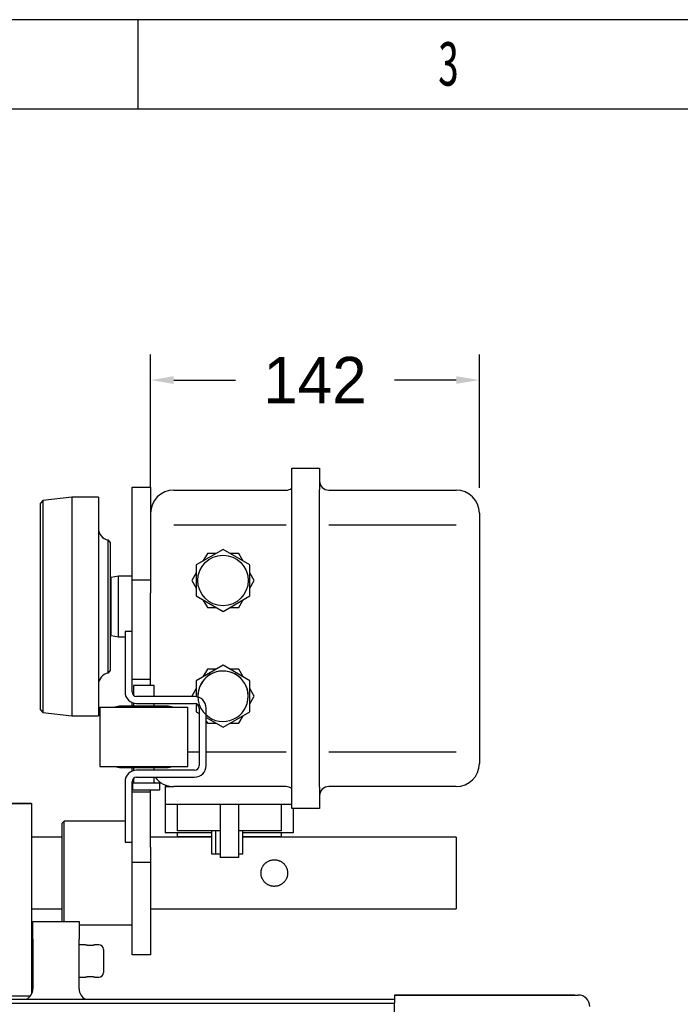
# Model space of a CAD drawing. Header units: millimetres. Extents: x 1138 to 3437, y -700 to 926.
# Tile 47 of 48: x 2572 to 2857, y 500 to 926. Entities that reach past the tile are written whole.
import ezdxf

# ---------------------------------------------------------------- set-up
doc = ezdxf.new("R2010")
doc.units = ezdxf.units.MM
doc.styles.add('样式 1', font='SimSun.ttf', dxfattribs={"width": 0.7, "height": 2.5})
doc.dimstyles.get("Standard").update_dxf_attribs({"dimtxt": 20, "dimasz": 10, "dimexe": 11, "dimexo": 11, "dimgap": 11, "dimtad": 0, "dimtih": 1, "dimtoh": 1, "dimdsep": 46, "dimtxsty": 'Standard', "dimcen": 0.09, "dimclrd": 256, "dimclre": 256, "dimclrt": 256, "dimadec": 0, "dimazin": 0, "dimtfac": 1, "dimtofl": 0, "dimtmove": 0, "dimatfit": 3, "dimfxl": 1, "dimtolj": 1, "dimtzin": 0, "dimarcsym": 0})

# ---------------------------------------------------------------- blocks, each defined once
blk = doc.blocks.new('1')
at = {"lineweight": -3}
for p, q in [((2502.89, 1516.68), (235.57, 1516.68)), ((1700.36, 1478.51), (1700.36, 1516.68)), ((2464.72, 1478.51), (273.74, 1478.51))]:
    blk.add_line(p, q, dxfattribs=at)
at = {"lineweight": -3, "insert": (1828.05, 1507.67), "char_height": 19.0852, "width": 7.9804, "attachment_point": 1, "style": '样式 1'}
blk.add_mtext('{\\fSimSun|b0|i0|c134|p2;3}', dxfattribs=at)
blk = doc.blocks.new('*D4')
at = {"lineweight": -2, "transparency": 16777216}
for p, q in [((2628.5, 723.4), (2628.5, 780.96)), ((2770.5, 723.4), (2770.5, 780.96)), ((2638.5, 769.96), (2665.16, 769.96)), ((2760.5, 769.96), (2733.83, 769.96))]:
    blk.add_line(p, q, dxfattribs=at)
at = {"lineweight": 18, "transparency": 16777216}
for points in [[(2638.5, 771.62), (2638.5, 768.29), (2628.5, 769.96)], [(2760.5, 771.62), (2760.5, 768.29), (2770.5, 769.96)]]:
    blk.add_solid(points, dxfattribs=at)
at = {"layer": 'Defpoints', "color": 0, "lineweight": 18, "transparency": 16777216}
for p in [(2770.5, 769.96), (2628.5, 712.4), (2770.5, 712.4)]:
    blk.add_point(p, dxfattribs=at)
at = {"lineweight": 18, "transparency": 16777216, "insert": (2699.5, 769.96), "char_height": 20, "attachment_point": 5}
blk.add_mtext('\\A1;142', dxfattribs=at)

msp = doc.modelspace()

# ---------------------------------------------------------------- linework, layer by layer
for p, q in [((2689.498, 731.904), (2701.498, 731.904)), ((2689.498, 731.904), (2701.498, 731.904)), ((2689.498, 722.654), (2689.498, 731.904)), ((2701.498, 731.904), (2701.498, 722.654)), ((2620.498, 723.654), (2628.498, 723.654)), ((2620.498, 722.337), (2620.498, 723.654)), ((2620.498, 723.654), (2628.498, 723.654)), ((2628.498, 723.654), (2628.498, 722.337)), ((2594.498, 719.404), (2581.991, 717.922)), ((2605.998, 719.404), (2594.498, 719.404)), ((2594.498, 719.404), (2594.498, 624.904)), ((2605.998, 719.404), (2605.998, 624.904)), ((2620.498, 686.533), (2620.498, 722.337)), ((2628.498, 722.337), (2628.498, 686.533)), ((2638.498, 722.404), (2686.998, 722.404)), ((2638.498, 722.404), (2686.998, 722.404)), ((2689.498, 594.154), (2689.498, 722.654)), ((2701.498, 594.154), (2701.498, 722.654)), ((2705.498, 722.404), (2760.498, 722.404)), ((2705.498, 722.404), (2760.498, 722.404)), ((2581.991, 717.922), (2580.998, 716.804)), ((2580.998, 627.504), (2580.998, 716.804)), ((2581.991, 717.922), (2581.991, 626.387)), ((2770.498, 712.404), (2770.498, 703.275)), ((2770.498, 712.404), (2770.498, 703.262)), ((2638.498, 707.404), (2686.998, 707.404)), ((2705.498, 707.404), (2760.498, 707.404)), ((2770.498, 703.262), (2770.498, 613.546)), ((2610.998, 699.938), (2610.165, 700.924)), ((2610.165, 643.384), (2610.165, 700.924)), ((2610.998, 699.938), (2610.998, 644.37)), ((2659.798, 696.799), (2648.198, 690.102)), ((2653.043, 695.104), (2651.133, 691.796)), ((2656.863, 695.104), (2653.043, 695.104)), ((2671.398, 690.102), (2659.798, 696.799)), ((2666.553, 695.104), (2662.733, 695.104)), ((2668.463, 691.796), (2666.553, 695.104)), ((2648.198, 690.102), (2648.198, 676.707)), ((2671.398, 676.707), (2671.398, 690.102)), ((2611.498, 684.654), (2610.998, 684.654)), ((2614.698, 685.254), (2611.498, 684.654)), ((2611.498, 659.654), (2611.498, 684.654)), ((2620.498, 685.254), (2614.698, 685.254)), ((2614.698, 659.054), (2614.698, 685.254)), ((2620.498, 677.851), (2620.498, 686.533)), ((2628.498, 686.533), (2628.498, 677.851)), ((2648.198, 686.713), (2646.288, 683.404)), ((2673.308, 683.404), (2671.398, 686.713)), ((2620.498, 683.654), (2628.498, 683.654)), ((2646.288, 683.404), (2648.198, 680.096)), ((2671.398, 680.096), (2673.308, 683.404)), ((2620.498, 661.354), (2620.498, 677.851)), ((2628.498, 650.654), (2628.498, 677.851)), ((2648.198, 676.707), (2659.798, 670.01)), ((2659.798, 670.01), (2671.398, 676.707)), ((2651.133, 675.013), (2653.043, 671.704)), ((2666.553, 671.704), (2668.463, 675.013)), ((2653.043, 671.704), (2656.863, 671.704)), ((2662.733, 671.704), (2666.553, 671.704)), ((2610.998, 659.654), (2611.498, 659.654)), ((2611.498, 659.654), (2614.698, 659.054)), ((2620.498, 661.354), (2617.498, 661.354)), ((2617.498, 661.354), (2617.498, 635.254)), ((2620.498, 635.254), (2620.498, 661.354)), ((2614.698, 659.054), (2617.498, 659.054)), ((2628.498, 640.654), (2628.498, 650.654)), ((2659.798, 646.799), (2648.198, 640.102)), ((2671.398, 640.102), (2659.798, 646.799)), ((2610.165, 643.384), (2610.998, 644.37)), ((2653.043, 645.104), (2651.133, 641.796)), ((2656.863, 645.104), (2653.043, 645.104)), ((2666.553, 645.104), (2662.733, 645.104)), ((2668.463, 641.796), (2666.553, 645.104)), ((2628.498, 640.654), (2620.498, 640.654)), ((2628.498, 640.654), (2620.498, 640.654)), ((2621.148, 638.054), (2621.148, 633.778)), ((2625.598, 638.054), (2621.148, 638.054)), ((2630.048, 638.054), (2625.598, 638.054)), ((2628.498, 638.054), (2628.498, 640.654)), ((2630.048, 633.254), (2630.048, 638.054)), ((2648.198, 640.102), (2648.198, 633.205)), ((2671.398, 626.707), (2671.398, 640.102)), ((2648.198, 636.713), (2646.288, 633.404)), ((2673.308, 633.404), (2671.398, 636.713)), ((2620.498, 629.054), (2620.498, 630.654)), ((2621.148, 630.44), (2621.148, 629.054)), ((2647.498, 633.254), (2622.498, 633.254)), ((2622.498, 630.254), (2647.498, 630.254)), ((2630.048, 629.054), (2630.048, 630.254)), ((2646.288, 633.404), (2646.375, 633.254)), ((2648.175, 630.136), (2648.198, 630.096)), ((2648.198, 630.128), (2648.198, 626.707)), ((2671.398, 630.096), (2673.308, 633.404)), ((2580.998, 627.504), (2581.991, 626.387)), ((2581.991, 626.387), (2594.498, 624.904)), ((2606.648, 628.654), (2606.648, 603.054)), ((2606.648, 628.654), (2644.548, 628.654)), ((2615.098, 629.054), (2613.098, 628.654)), ((2625.598, 629.054), (2615.098, 629.054)), ((2636.098, 629.054), (2625.598, 629.054)), ((2638.098, 628.654), (2636.098, 629.054)), ((2644.548, 603.054), (2644.548, 628.654)), ((2648.198, 626.707), (2649.498, 625.956)), ((2649.498, 628.254), (2649.498, 603.454)), ((2652.498, 603.454), (2652.498, 628.254)), ((2659.798, 620.01), (2671.398, 626.707)), ((2594.498, 624.904), (2605.998, 624.904)), ((2652.498, 624.224), (2659.798, 620.01)), ((2652.498, 622.648), (2653.043, 621.704)), ((2653.043, 621.704), (2656.863, 621.704)), ((2662.733, 621.704), (2666.553, 621.704)), ((2666.553, 621.704), (2668.463, 625.013)), ((2770.498, 613.546), (2770.498, 604.404)), ((2644.549, 609.404), (2649.499, 609.404)), ((2652.499, 609.404), (2686.998, 609.404)), ((2705.498, 609.404), (2760.498, 609.404)), ((2606.648, 603.054), (2644.548, 603.054)), ((2613.098, 603.054), (2615.098, 602.654)), ((2615.098, 602.654), (2625.598, 602.654)), ((2620.498, 601.954), (2620.498, 602.654)), ((2620.498, 601.031), (2620.498, 601.954)), ((2621.148, 602.654), (2621.148, 601.269)), ((2647.498, 601.454), (2622.498, 601.454)), ((2625.598, 602.654), (2636.098, 602.654)), ((2630.048, 601.455), (2630.048, 602.655)), ((2636.098, 602.654), (2638.098, 603.054)), ((2617.498, 596.454), (2617.498, 570.354)), ((2620.498, 570.354), (2620.498, 596.454)), ((2632.498, 595.854), (2620.698, 595.854)), ((2620.698, 595.854), (2620.698, 592.854)), ((2621.148, 597.93), (2621.148, 596.352)), ((2622.498, 598.454), (2647.498, 598.454)), ((2630.048, 596.354), (2630.048, 598.455)), ((2632.498, 592.854), (2632.498, 595.854)), ((2628.498, 591.954), (2620.498, 591.954)), ((2632.498, 592.854), (2620.698, 592.854)), ((2628.498, 591.954), (2628.498, 592.854)), ((2628.498, 581.954), (2628.498, 591.954)), ((2634.998, 594.404), (2634.848, 594.404)), ((2634.848, 594.404), (2634.848, 574.404)), ((2634.998, 586.604), (2634.998, 594.404)), ((2634.998, 594.404), (2638.498, 594.404)), ((2634.998, 586.604), (2634.998, 594.404)), ((2686.998, 594.404), (2638.498, 594.404)), ((2686.998, 594.404), (2638.498, 594.404)), ((2689.498, 584.904), (2689.498, 594.154)), ((2701.498, 594.154), (2701.498, 584.904)), ((2760.498, 594.404), (2705.498, 594.404)), ((2760.498, 594.404), (2705.498, 594.404)), ((2561.148, 587.049), (2577.148, 587.049)), ((2577.148, 587.049), (2561.148, 587.049)), ((2577.148, 587.049), (2577.148, 565.096)), ((2639.998, 586.604), (2634.998, 586.604)), ((2639.998, 586.604), (2639.998, 575.204)), ((2658.498, 586.604), (2639.998, 586.604)), ((2658.498, 586.604), (2658.498, 563.804)), ((2666.498, 586.604), (2658.498, 586.604)), ((2684.998, 586.604), (2666.498, 586.604)), ((2666.498, 586.604), (2666.498, 563.804)), ((2684.998, 575.204), (2684.998, 586.604)), ((2689.498, 586.604), (2684.998, 586.604)), ((2701.498, 584.904), (2689.498, 584.904)), ((2690.148, 584.904), (2690.148, 574.404)), ((2591.198, 579.399), (2590.198, 578.399)), ((2590.198, 578.399), (2590.198, 557.049)), ((2617.498, 579.399), (2591.198, 579.399)), ((2591.198, 557.049), (2591.198, 579.399)), ((2628.498, 568.153), (2628.498, 581.954)), ((2654.999, 574.404), (2634.848, 574.404)), ((2656.698, 575.204), (2639.998, 575.204)), ((2639.998, 574.404), (2639.998, 572.704)), ((2654.998, 565.204), (2654.998, 575.204)), ((2656.698, 565.204), (2656.698, 575.204)), ((2657.781, 575.204), (2656.698, 575.204)), ((2658.498, 575.204), (2657.781, 575.204)), ((2667.215, 575.204), (2666.498, 575.204)), ((2668.298, 575.204), (2667.215, 575.204)), ((2668.298, 565.204), (2668.298, 575.204)), ((2684.998, 575.204), (2668.298, 575.204)), ((2690.148, 574.404), (2668.298, 574.404)), ((2684.998, 572.704), (2684.998, 574.404)), ((2590.199, 572.549), (2577.152, 572.549)), ((2617.498, 570.354), (2620.498, 570.354)), ((2620.498, 568.153), (2620.498, 570.354)), ((2654.996, 572.549), (2628.495, 572.549)), ((2654.998, 572.704), (2639.998, 572.704)), ((2760.498, 572.549), (2668.295, 572.549)), ((2684.998, 572.704), (2668.298, 572.704)), ((2760.498, 572.549), (2760.498, 541.549)), ((2620.498, 559.015), (2620.498, 568.153)), ((2628.498, 568.153), (2628.498, 559.015)), ((2577.148, 565.096), (2577.148, 520.878)), ((2628.498, 561.654), (2620.498, 561.654)), ((2656.698, 565.204), (2654.998, 565.204)), ((2658.498, 565.204), (2656.698, 565.204)), ((2666.498, 563.804), (2658.498, 563.804)), ((2668.298, 565.204), (2666.498, 565.204)), ((2620.498, 522.516), (2620.498, 559.015)), ((2628.498, 559.015), (2628.498, 522.516)), ((2590.198, 557.049), (2590.198, 536.049)), ((2591.198, 536.05), (2591.198, 557.049)), ((2577.152, 541.549), (2590.199, 541.549)), ((2628.495, 541.549), (2760.498, 541.549)), ((2577.648, 536.05), (2597.648, 536.05)), ((2577.648, 528.53), (2577.648, 536.05)), ((2577.648, 536.05), (2597.648, 536.05)), ((2597.648, 536.05), (2597.648, 528.53)), ((2597.648, 534.699), (2620.498, 534.699)), ((2577.648, 528.53), (2577.648, 507.049)), ((2597.648, 507.049), (2597.648, 528.53)), ((2577.648, 526.05), (2577.147, 526.05)), ((2600.432, 526.05), (2597.648, 526.05)), ((2606.148, 526.05), (2604.339, 526.05)), ((2608.148, 524.05), (2608.148, 519.05)), ((2577.148, 520.878), (2577.148, 504.87)), ((2608.148, 519.049), (2608.148, 514.049)), ((2620.498, 521.654), (2620.498, 522.516)), ((2628.498, 521.654), (2620.498, 521.654)), ((2628.498, 521.654), (2620.498, 521.654)), ((2628.498, 522.516), (2628.498, 521.654)), ((2577.148, 512.049), (2577.647, 512.049)), ((2597.648, 512.049), (2600.48, 512.049)), ((2604.386, 512.049), (2606.148, 512.049)), ((2439, 502.549), (2733.898, 502.549)), ((2561.649, 504.049), (2576.648, 504.049)), ((2795.946, 504.349), (2733.898, 504.349)), ((2733.898, 504.349), (2733.898, 500.785)), ((2733.898, 504.349), (2795.946, 504.349)), ((2795.946, 504.349), (2811.727, 504.349)), ((2811.738, 504.349), (2795.957, 504.349)), ((2811.727, 504.349), (2813.198, 504.349)), ((2733.898, 500.659), (2439, 500.659)), ((2733.898, 472.049), (2733.898, 500.785))]:
    msp.add_line(p, q)
msp.add_circle((2659.798, 683.404), 10.9)
msp.add_circle((2659.798, 683.404), 10.9)
for centre, radius, start, end in [((2686.998, 726.404), 4, 270, 308.68313), ((2705.498, 726.404), 4, 180, 270), ((2638.498, 712.404), 10, 90, 180), ((2760.498, 712.404), 10, 0, 90), ((2610.998, 705.854), 5, 180, 260.40593), ((2610.998, 638.454), 5, 99.59407, 180), ((2659.798, 633.404), 10.9, 0, 227.95312), ((2659.798, 633.404), 10.9, 0, 181.845), ((2622.498, 635.254), 5, 180, 270), ((2622.498, 635.254), 2, 180, 270), ((2647.498, 628.254), 5, 0, 90), ((2647.498, 628.254), 2, 0, 90), ((2659.798, 633.404), 10.9, 227.95312, 0), ((2760.498, 604.404), 10, 270, 0), ((2622.498, 596.454), 5, 90, 180), ((2647.498, 603.454), 5, 270, 0), ((2647.498, 603.454), 2, 270, 0), ((2622.498, 596.454), 2, 90, 180), ((2630.548, 596.354), 0.5, 180, 270), ((2638.498, 604.404), 10, 216.51328, 270), ((2686.998, 590.404), 4, 51.31687, 90), ((2705.498, 590.404), 4, 90, 180), ((2606.148, 524.05), 2, 0, 90), ((2606.148, 514.049), 2, 270, 0), ((2572.648, 507.049), 5, 295.84266, 0), ((2602.648, 507.049), 5, 180, 244.15738), ((2813.198, 499.349), 5, 0, 90)]:
    msp.add_arc(centre, radius, start, end)
for points, knots in [([(2621.144, 596.353), (2621.146, 596.304), (2621.136, 596.211), (2621.079, 596.087), (2621.004, 595.995), (2620.926, 595.933), (2620.859, 595.898), (2620.812, 595.88), (2620.777, 595.869), (2620.743, 595.862), (2620.709, 595.857), (2620.695, 595.856), (2620.695, 595.858)], [0, 0, 0, 0, 0.1155941, 0.2274202, 0.3223869, 0.4030215, 0.4679927, 0.5161837, 0.5626627, 0.6298977, 0.7628067, 1, 1, 1, 1]), ([(2687.678, 556.565), (2687.694, 556.756), (2687.701, 556.946), (2687.695, 557.325), (2687.671, 557.702), (2687.609, 558.076), (2687.549, 558.355), (2687.526, 558.448), (2687.477, 558.632), (2687.45, 558.722), (2687.364, 558.992), (2687.297, 559.168), (2687.148, 559.511), (2687.065, 559.68), (2686.928, 559.926), (2686.88, 560.007), (2686.78, 560.168), (2686.729, 560.246), (2686.569, 560.477), (2686.455, 560.625), (2686.215, 560.909), (2686.088, 561.045), (2685.887, 561.239), (2685.819, 561.303), (2685.713, 561.396), (2685.678, 561.426), (2685.606, 561.487), (2685.569, 561.516), (2685.386, 561.663), (2685.234, 561.772), (2684.922, 561.974), (2684.761, 562.068), (2684.43, 562.24), (2684.259, 562.318), (2684.04, 562.406), (2683.996, 562.423), (2683.907, 562.456), (2683.862, 562.472), (2683.727, 562.518), (2683.637, 562.547), (2683.365, 562.625), (2682.999, 562.712), (2682.625, 562.763), (2682.342, 562.787), (2682.247, 562.792), (2682.104, 562.798), (2682.056, 562.799), (2681.96, 562.8), (2681.912, 562.8), (2681.674, 562.796), (2681.484, 562.784), (2681.108, 562.741), (2680.922, 562.71), (2680.553, 562.631), (2680.37, 562.582), (2680.098, 562.495), (2680.009, 562.463), (2679.832, 562.397), (2679.745, 562.361), (2679.486, 562.249), (2679.319, 562.166), (2678.992, 561.985), (2678.833, 561.886), (2678.64, 561.752), (2678.601, 561.725), (2678.525, 561.67), (2678.412, 561.585), (2678.303, 561.497), (2678.09, 561.317), (2677.954, 561.19), (2677.695, 560.923), (2677.572, 560.784), (2677.397, 560.565), (2677.34, 560.49), (2677.258, 560.375), (2677.23, 560.337), (2677.177, 560.259), (2677.151, 560.22), (2677.023, 560.023), (2676.929, 559.862), (2676.758, 559.53), (2676.68, 559.36), (2676.54, 559.012), (2676.479, 558.834), (2676.413, 558.605), (2676.4, 558.559), (2676.376, 558.467), (2676.341, 558.328), (2676.312, 558.189), (2676.26, 557.91), (2676.21, 557.536), (2676.196, 557.158), (2676.2, 556.873), (2676.204, 556.777), (2676.213, 556.634), (2676.217, 556.586), (2676.225, 556.491), (2676.23, 556.444), (2676.257, 556.207), (2676.288, 556.021), (2676.368, 555.652), (2676.416, 555.47), (2676.503, 555.2), (2676.534, 555.111), (2676.584, 554.978), (2676.602, 554.934), (2676.637, 554.845), (2676.656, 554.802), (2676.75, 554.585), (2676.833, 554.416), (2677.015, 554.09), (2677.114, 553.931), (2677.273, 553.701), (2677.328, 553.625), (2677.442, 553.477), (2677.501, 553.403), (2677.684, 553.188), (2677.811, 553.052), (2678.079, 552.792), (2678.218, 552.67), (2678.509, 552.438), (2678.66, 552.329), (2678.857, 552.201), (2678.896, 552.176), (2678.977, 552.127), (2679.017, 552.102), (2679.14, 552.031), (2679.222, 551.986), (2679.472, 551.857), (2679.642, 551.779), (2679.99, 551.64), (2680.167, 551.579), (2680.438, 551.501), (2680.53, 551.476), (2680.668, 551.444), (2680.714, 551.433), (2680.808, 551.414), (2680.855, 551.404), (2681.09, 551.361), (2681.278, 551.336), (2681.655, 551.304), (2681.843, 551.297), (2682.221, 551.303), (2682.411, 551.315), (2682.648, 551.342), (2682.695, 551.348), (2682.79, 551.361), (2682.837, 551.368), (2682.978, 551.392), (2683.072, 551.409), (2683.349, 551.47), (2683.713, 551.567), (2684.065, 551.7), (2684.282, 551.794), (2684.325, 551.813), (2684.41, 551.853), (2684.453, 551.873), (2684.58, 551.936), (2684.664, 551.98), (2684.91, 552.117), (2685.068, 552.216), (2685.375, 552.428), (2685.523, 552.541), (2685.736, 552.722), (2685.806, 552.785), (2685.909, 552.881), (2685.943, 552.913), (2686.01, 552.979), (2686.043, 553.012), (2686.206, 553.181), (2686.329, 553.321), (2686.561, 553.612), (2686.67, 553.763), (2686.873, 554.075), (2686.967, 554.237), (2687.076, 554.447), (2687.097, 554.489), (2687.139, 554.575), (2687.199, 554.703), (2687.255, 554.833), (2687.359, 555.095), (2687.42, 555.272), (2687.524, 555.632), (2687.567, 555.815), (2687.619, 556.093), (2687.634, 556.186), (2687.653, 556.327), (2687.659, 556.375), (2687.669, 556.469), (2687.674, 556.517), (2687.678, 556.565)], [0, 0, 0, 0, 0.015625, 0.015625, 0.03125, 0.046875, 0.046875, 0.0546875, 0.0546875, 0.0625, 0.0625, 0.078125, 0.078125, 0.09375, 0.09375, 0.1015625, 0.1015625, 0.109375, 0.109375, 0.125, 0.125, 0.140625, 0.140625, 0.1484375, 0.1484375, 0.1523438, 0.1523438, 0.15625, 0.15625, 0.171875, 0.171875, 0.1875, 0.1875, 0.203125, 0.203125, 0.2070313, 0.2070313, 0.2109375, 0.2109375, 0.21875, 0.21875, 0.234375, 0.25, 0.25, 0.2578125, 0.2578125, 0.2617188, 0.2617188, 0.265625, 0.265625, 0.28125, 0.28125, 0.296875, 0.296875, 0.3125, 0.3125, 0.3203125, 0.3203125, 0.328125, 0.328125, 0.34375, 0.34375, 0.359375, 0.359375, 0.3632812, 0.3632812, 0.3671875, 0.375, 0.375, 0.390625, 0.390625, 0.40625, 0.40625, 0.4140625, 0.4140625, 0.4179687, 0.4179687, 0.421875, 0.421875, 0.4375, 0.4375, 0.453125, 0.453125, 0.46875, 0.46875, 0.4726562, 0.4726562, 0.4765625, 0.484375, 0.484375, 0.5, 0.515625, 0.515625, 0.5234375, 0.5234375, 0.5273437, 0.5273437, 0.53125, 0.53125, 0.546875, 0.546875, 0.5625, 0.5625, 0.5703125, 0.5703125, 0.5742187, 0.5742187, 0.578125, 0.578125, 0.59375, 0.59375, 0.609375, 0.609375, 0.6171875, 0.6171875, 0.625, 0.625, 0.640625, 0.640625, 0.65625, 0.65625, 0.671875, 0.671875, 0.6757812, 0.6757812, 0.6796875, 0.6796875, 0.6875, 0.6875, 0.703125, 0.703125, 0.71875, 0.71875, 0.7265625, 0.7265625, 0.7304687, 0.7304687, 0.734375, 0.734375, 0.75, 0.75, 0.765625, 0.765625, 0.78125, 0.78125, 0.7851562, 0.7851562, 0.7890625, 0.7890625, 0.796875, 0.796875, 0.8125, 0.828125, 0.828125, 0.8320312, 0.8320312, 0.8359375, 0.8359375, 0.84375, 0.84375, 0.859375, 0.859375, 0.875, 0.875, 0.8828125, 0.8828125, 0.8867187, 0.8867187, 0.890625, 0.890625, 0.90625, 0.90625, 0.921875, 0.921875, 0.9375, 0.9375, 0.9414062, 0.9414062, 0.9453125, 0.953125, 0.953125, 0.96875, 0.96875, 0.984375, 0.984375, 0.9921875, 0.9921875, 0.9960937, 0.9960937, 1, 1, 1, 1]), ([(2600.406, 526.05), (2600.417, 526.05), (2600.432, 526.049), (2600.459, 526.046), (2600.469, 526.045), (2600.485, 526.043), (2600.49, 526.042), (2600.502, 526.041), (2600.531, 526.037), (2600.591, 526.027), (2600.656, 526.017), (2600.709, 526.008), (2600.727, 526.005), (2600.765, 525.998), (2600.785, 525.995), (2600.887, 525.978), (2600.978, 525.964), (2601.126, 525.942), (2601.178, 525.935), (2601.259, 525.924), (2601.287, 525.92), (2601.342, 525.914), (2601.371, 525.91), (2601.513, 525.894), (2601.633, 525.882), (2601.789, 525.87), (2601.82, 525.868), (2601.884, 525.864), (2601.916, 525.862), (2602.013, 525.857), (2602.078, 525.855), (2602.273, 525.849), (2602.405, 525.848), (2602.57, 525.852), (2602.603, 525.852), (2602.668, 525.855), (2602.701, 525.856), (2602.798, 525.86), (2602.925, 525.867), (2603.05, 525.877), (2603.141, 525.885), (2603.172, 525.888), (2603.232, 525.893), (2603.262, 525.897), (2603.408, 525.912), (2603.517, 525.926), (2603.645, 525.945), (2603.67, 525.948), (2603.72, 525.956), (2603.744, 525.959), (2603.815, 525.97), (2603.86, 525.977), (2603.987, 525.998), (2604.061, 526.011), (2604.141, 526.024), (2604.156, 526.026), (2604.186, 526.031), (2604.199, 526.033), (2604.238, 526.039), (2604.284, 526.045), (2604.318, 526.049), (2604.338, 526.05), (2604.343, 526.05), (2604.348, 526.05)], [0, 0, 0, 0, 0.0360657, 0.0360657, 0.0536417, 0.0536417, 0.0624296, 0.0624296, 0.0712176, 0.1063694, 0.1415213, 0.1415213, 0.1590972, 0.1590972, 0.1766731, 0.1766731, 0.2469768, 0.2469768, 0.2821287, 0.2821287, 0.2997046, 0.2997046, 0.3172805, 0.3172805, 0.3875842, 0.3875842, 0.4051601, 0.4051601, 0.4227361, 0.4227361, 0.4578879, 0.4578879, 0.5281916, 0.5281916, 0.5457675, 0.5457675, 0.5633435, 0.5633435, 0.5984953, 0.6336471, 0.6336471, 0.6512231, 0.6512231, 0.668799, 0.668799, 0.7391027, 0.7391027, 0.7566786, 0.7566786, 0.7742545, 0.7742545, 0.8094064, 0.8094064, 0.8797101, 0.8797101, 0.897286, 0.897286, 0.9148619, 0.9148619, 0.9500138, 0.9851656, 0.9851656, 1, 1, 1, 1]), ([(2600.406, 526.049), (2600.417, 526.049), (2600.432, 526.048), (2600.459, 526.046), (2600.469, 526.045), (2600.485, 526.043), (2600.49, 526.042), (2600.502, 526.04), (2600.531, 526.036), (2600.591, 526.027), (2600.656, 526.016), (2600.709, 526.007), (2600.727, 526.004), (2600.765, 525.998), (2600.785, 525.995), (2600.887, 525.978), (2600.978, 525.963), (2601.126, 525.942), (2601.178, 525.934), (2601.259, 525.924), (2601.287, 525.92), (2601.342, 525.913), (2601.371, 525.91), (2601.513, 525.893), (2601.633, 525.882), (2601.789, 525.87), (2601.82, 525.868), (2601.884, 525.864), (2601.916, 525.862), (2602.013, 525.857), (2602.078, 525.854), (2602.273, 525.849), (2602.405, 525.848), (2602.57, 525.851), (2602.603, 525.852), (2602.668, 525.854), (2602.701, 525.855), (2602.798, 525.859), (2602.925, 525.867), (2603.05, 525.876), (2603.141, 525.884), (2603.172, 525.887), (2603.232, 525.893), (2603.262, 525.896), (2603.408, 525.912), (2603.517, 525.926), (2603.645, 525.944), (2603.67, 525.948), (2603.72, 525.955), (2603.744, 525.959), (2603.815, 525.97), (2603.86, 525.977), (2603.987, 525.997), (2604.061, 526.01), (2604.141, 526.023), (2604.156, 526.026), (2604.186, 526.03), (2604.199, 526.033), (2604.238, 526.038), (2604.284, 526.045), (2604.318, 526.048), (2604.338, 526.049), (2604.343, 526.049), (2604.348, 526.049)], [0, 0, 0, 0, 0.0360657, 0.0360657, 0.0536417, 0.0536417, 0.0624296, 0.0624296, 0.0712176, 0.1063694, 0.1415213, 0.1415213, 0.1590972, 0.1590972, 0.1766731, 0.1766731, 0.2469768, 0.2469768, 0.2821287, 0.2821287, 0.2997046, 0.2997046, 0.3172805, 0.3172805, 0.3875842, 0.3875842, 0.4051601, 0.4051601, 0.4227361, 0.4227361, 0.4578879, 0.4578879, 0.5281916, 0.5281916, 0.5457675, 0.5457675, 0.5633435, 0.5633435, 0.5984953, 0.6336472, 0.6336472, 0.6512231, 0.6512231, 0.668799, 0.668799, 0.7391027, 0.7391027, 0.7566786, 0.7566786, 0.7742545, 0.7742545, 0.8094064, 0.8094064, 0.8797101, 0.8797101, 0.897286, 0.897286, 0.9148619, 0.9148619, 0.9500138, 0.9851656, 0.9851656, 1, 1, 1, 1]), ([(2600.562, 512.061), (2600.514, 512.054), (2600.478, 512.05), (2600.455, 512.05), (2600.455, 512.05), (2600.455, 512.05)], [0, 0, 0, 0, 0.9866829, 0.9866829, 1, 1, 1, 1]), ([(2600.562, 512.06), (2600.514, 512.053), (2600.478, 512.05), (2600.455, 512.049), (2600.455, 512.049), (2600.455, 512.049)], [0, 0, 0, 0, 0.9866829, 0.9866829, 1, 1, 1, 1]), ([(2604.397, 512.05), (2604.392, 512.05), (2604.387, 512.05), (2604.354, 512.052), (2604.314, 512.057), (2604.248, 512.067), (2604.234, 512.069), (2604.205, 512.074), (2604.19, 512.076), (2604.142, 512.084), (2604.073, 512.096), (2603.993, 512.109), (2603.93, 512.119), (2603.908, 512.123), (2603.863, 512.13), (2603.84, 512.133), (2603.721, 512.152), (2603.619, 512.166), (2603.455, 512.187), (2603.398, 512.194), (2603.31, 512.203), (2603.28, 512.206), (2603.22, 512.212), (2603.19, 512.215), (2603.037, 512.229), (2602.912, 512.237), (2602.75, 512.244), (2602.717, 512.245), (2602.652, 512.247), (2602.619, 512.248), (2602.52, 512.25), (2602.454, 512.251), (2602.257, 512.25), (2602.127, 512.246), (2601.965, 512.238), (2601.933, 512.236), (2601.869, 512.232), (2601.838, 512.23), (2601.744, 512.223), (2601.622, 512.212), (2601.505, 512.2), (2601.419, 512.19), (2601.39, 512.186), (2601.334, 512.179), (2601.307, 512.176), (2601.173, 512.158), (2601.074, 512.143), (2600.96, 512.125), (2600.938, 512.122), (2600.895, 512.115), (2600.874, 512.111), (2600.813, 512.101), (2600.737, 512.089), (2600.672, 512.078), (2600.613, 512.068), (2600.586, 512.064), (2600.562, 512.061)], [0, 0, 0, 0, 0.0157853, 0.0157853, 0.0914941, 0.0914941, 0.1104213, 0.1104213, 0.1293485, 0.1293485, 0.1672029, 0.2050573, 0.2050573, 0.2239846, 0.2239846, 0.2429118, 0.2429118, 0.3186206, 0.3186206, 0.356475, 0.356475, 0.3754022, 0.3754022, 0.3943294, 0.3943294, 0.4700382, 0.4700382, 0.4889654, 0.4889654, 0.5078926, 0.5078926, 0.5457471, 0.5457471, 0.6214559, 0.6214559, 0.6403831, 0.6403831, 0.6593103, 0.6593103, 0.6971647, 0.7350191, 0.7350191, 0.7539463, 0.7539463, 0.7728735, 0.7728735, 0.8485824, 0.8485824, 0.8675096, 0.8675096, 0.8864368, 0.8864368, 0.9242912, 0.9621456, 0.9621456, 1, 1, 1, 1]), ([(2604.397, 512.049), (2604.392, 512.049), (2604.387, 512.05), (2604.354, 512.051), (2604.314, 512.056), (2604.248, 512.066), (2604.234, 512.069), (2604.205, 512.073), (2604.19, 512.076), (2604.142, 512.084), (2604.073, 512.095), (2603.993, 512.108), (2603.93, 512.119), (2603.908, 512.122), (2603.863, 512.129), (2603.84, 512.133), (2603.721, 512.151), (2603.619, 512.166), (2603.455, 512.187), (2603.398, 512.193), (2603.31, 512.203), (2603.28, 512.206), (2603.22, 512.212), (2603.19, 512.215), (2603.037, 512.228), (2602.912, 512.237), (2602.75, 512.244), (2602.717, 512.245), (2602.652, 512.247), (2602.619, 512.248), (2602.52, 512.25), (2602.454, 512.25), (2602.257, 512.249), (2602.127, 512.246), (2601.965, 512.237), (2601.933, 512.235), (2601.869, 512.231), (2601.838, 512.229), (2601.744, 512.222), (2601.622, 512.212), (2601.505, 512.199), (2601.419, 512.189), (2601.39, 512.186), (2601.334, 512.179), (2601.307, 512.175), (2601.173, 512.158), (2601.074, 512.143), (2600.96, 512.125), (2600.938, 512.121), (2600.895, 512.114), (2600.874, 512.111), (2600.813, 512.101), (2600.737, 512.088), (2600.672, 512.077), (2600.613, 512.068), (2600.586, 512.064), (2600.562, 512.06)], [0, 0, 0, 0, 0.0157853, 0.0157853, 0.0914941, 0.0914941, 0.1104213, 0.1104213, 0.1293485, 0.1293485, 0.1672029, 0.2050573, 0.2050573, 0.2239845, 0.2239845, 0.2429118, 0.2429118, 0.3186206, 0.3186206, 0.356475, 0.356475, 0.3754022, 0.3754022, 0.3943294, 0.3943294, 0.4700382, 0.4700382, 0.4889654, 0.4889654, 0.5078926, 0.5078926, 0.5457471, 0.5457471, 0.6214559, 0.6214559, 0.6403831, 0.6403831, 0.6593103, 0.6593103, 0.6971647, 0.7350191, 0.7350191, 0.7539463, 0.7539463, 0.7728735, 0.7728735, 0.8485824, 0.8485824, 0.8675096, 0.8675096, 0.8864368, 0.8864368, 0.9242912, 0.9621456, 0.9621456, 1, 1, 1, 1])]:
    msp.add_open_spline(points, degree=3, knots=knots)

# ---------------------------------------------------------------- block references
at = {"xscale": 1.01376, "yscale": 1.01376, "zscale": 1.01376}
msp.add_blockref('1', (899.391, -611.947), dxfattribs=at)

# ---------------------------------------------------------------- dimensions: what is measured, and where the dimension line sits
at = {"lineweight": 18}
dim = msp.add_aligned_dim(p1=(2628.498, 712.404), p2=(2770.498, 712.404), distance=57.552, dimstyle='Standard', dxfattribs=at)
dim.commit()
dim.dimension.update_dxf_attribs({"geometry": '*D4', "text_midpoint": (2699.498, 769.956)})

doc.saveas('drawing.dxf')
